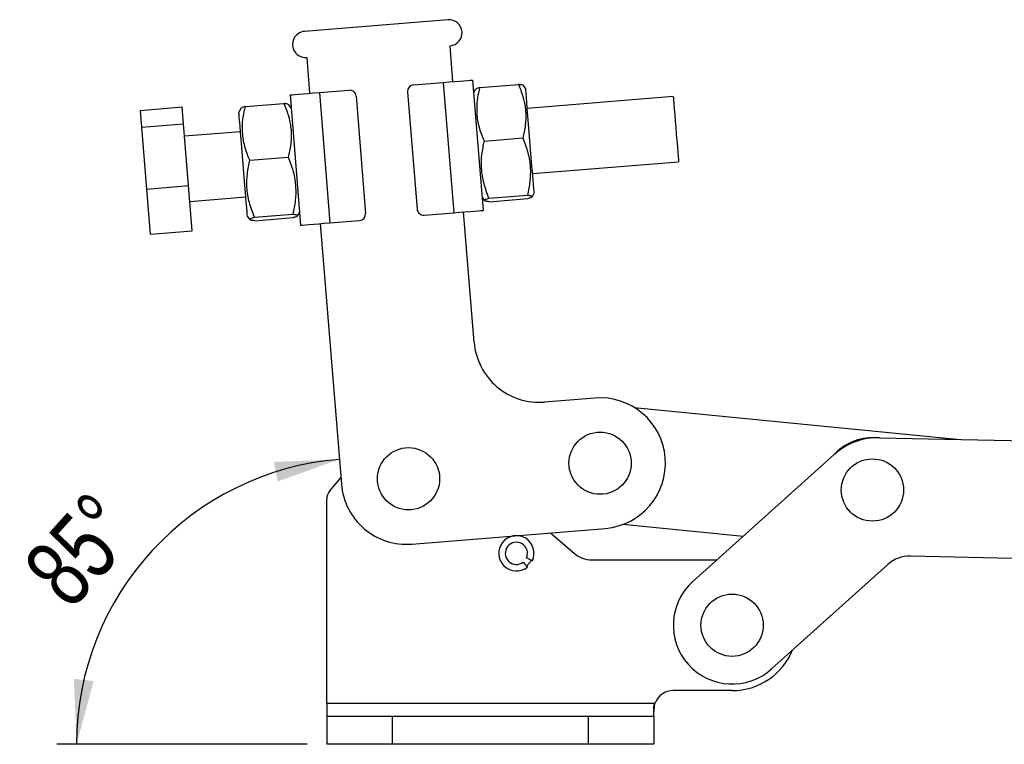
# Model space of a CAD drawing. Extents: x 44 to 396, y 7 to 317.
# Tile 3 of 8: x 44 to 95, y 230 to 267. Entities that reach past the tile are written whole.
import ezdxf

# ---------------------------------------------------------------- set-up
doc = ezdxf.new("R2010")
doc.units = 0
doc.layers.get('0').update_dxf_attribs({"linetype": 'CONTINUOUS'})
doc.styles.add('SLDTEXTSTYLE0', font='TXT', dxfattribs={"width": 0.75})
doc.dimstyles.new('SLDDIMSTYLE3', dxfattribs={"dimtxt": 3.5, "dimasz": 3.302, "dimexe": 0, "dimexo": 0.0625, "dimgap": 0.875, "dimtad": 1, "dimdec": 4, "dimlfac": 3, "dimzin": 12, "dimtxsty": 'SLDTEXTSTYLE0', "dimsah": 1, "dimcen": 0.09, "dimazin": 3, "dimtfac": 1, "dimtdec": 0, "dimtofl": 0, "dimtmove": 0, "dimatfit": 3, "dimtolj": 1, "dimtzin": 12})

# ---------------------------------------------------------------- blocks, each defined once
blk = doc.blocks.new('_D_9')
at = {"color": 179, "linetype": 'CONTINUOUS'}
blk.add_line((59.08, 229.993), (46.324, 229.993), dxfattribs=at)
blk.add_arc((61.903, 229.993), 14.579, 94.6496, 180, dxfattribs=at)
for points in [[(60.721, 244.524), (57.383, 244.391), (57.577, 243.394)], [(47.324, 229.993), (48.196, 233.218), (47.186, 233.331)]]:
    blk.add_solid(points, dxfattribs=at)
at = {"color": 179, "linetype": 'CONTINUOUS', "insert": (44.423, 239.121, 0.033), "char_height": 3.5, "attachment_point": 1, "rotation": 47.9157, "style": 'SLDTEXTSTYLE0'}
blk.add_mtext('85°', dxfattribs=at)

msp = doc.modelspace()

# ---------------------------------------------------------------- linework, layer by layer
at = {"color": 7, "linetype": 'CONTINUOUS'}
for p, q in [((66.255659, 266.9396), (58.946459, 266.345147)), ((66.512354, 263.783352), (66.363742, 265.610654)), ((59.054542, 265.016202), (59.203154, 263.188903)), ((64.502324, 263.619879), (66.014, 263.742824)), ((66.014, 263.742824), (66.55441, 257.098095)), ((67.509064, 263.864415), (68.049474, 257.219688)), ((67.890778, 263.479898), (69.852391, 263.639432)), ((70.220995, 263.416106), (70.107948, 263.579676)), ((58.206445, 263.10784), (58.746856, 256.463113)), ((59.701509, 263.229431), (61.213184, 263.352376)), ((59.701509, 263.229431), (60.24192, 256.584706)), ((64.197109, 263.260622), (64.683478, 257.280368)), ((67.651247, 263.385985), (67.563105, 263.199942)), ((55.930268, 262.507157), (57.891882, 262.666694)), ((58.260486, 262.443368), (58.147439, 262.606935)), ((61.572441, 263.04716), (62.058811, 257.066906)), ((77.744152, 263.024657), (70.302057, 262.419397)), ((50.578747, 262.317453), (52.70506, 262.490386)), ((50.648512, 261.459648), (50.578747, 262.317453)), ((52.774824, 261.632581), (52.70506, 262.490386)), ((55.690738, 262.413245), (55.602595, 262.227204)), ((50.648512, 261.459648), (52.774824, 261.632581)), ((53.031292, 258.479131), (52.774824, 261.632581)), ((50.904979, 258.306199), (50.648512, 261.459648)), ((55.683658, 261.230495), (52.826425, 260.998117)), ((68.112799, 260.749985), (70.074413, 260.909522)), ((56.15229, 259.777246), (58.113904, 259.936781)), ((70.572262, 259.097034), (78.014357, 259.702294)), ((50.904979, 258.306199), (53.031292, 258.479131)), ((51.091682, 256.010555), (50.904979, 258.306199)), ((53.217995, 256.183487), (53.031292, 258.479131)), ((70.568193, 257.920638), (70.653324, 258.100325)), ((53.09663, 257.675754), (55.953863, 257.90813)), ((67.995433, 257.88416), (68.11248, 257.714806)), ((68.349429, 257.840454), (70.311043, 257.999989)), ((68.364038, 257.660834), (70.325651, 257.820371)), ((56.38892, 256.867715), (58.350533, 257.02725)), ((58.607684, 256.947899), (58.692815, 257.127586)), ((65.042735, 256.975152), (66.55441, 257.098095)), ((67.593176, 250.493899), (67.052765, 257.138626)), ((56.034924, 256.911421), (56.15197, 256.742067)), ((56.403529, 256.688095), (58.365142, 256.847632)), ((59.743565, 256.544174), (60.824386, 243.25472)), ((60.24192, 256.584706), (61.753595, 256.707649)), ((51.091682, 256.010555), (53.217995, 256.183487)), ((73.743965, 247.649799), (71.185745, 247.441741)), ((75.753951, 247.170721), (92.375985, 245.535012)), ((88.257107, 245.626882), (97.720205, 245.41581)), ((78.742307, 238.298747), (85.955983, 244.774801)), ((60.237152, 242.919349), (60.797696, 243.582888)), ((60.079754, 232.076365), (60.079754, 242.489129)), ((64.416955, 240.202562), (74.284375, 241.005071)), ((81.301071, 240.595869), (75.166353, 241.199563)), ((71.491213, 240.777906), (72.70376, 239.725908)), ((70.559947, 239.348096), (70.261828, 239.497214)), ((97.58641, 239.417302), (89.838293, 239.590122)), ((70.096305, 239.287122), (70.311048, 239.032177)), ((73.577534, 239.399698), (79.968656, 239.399698)), ((88.68773, 239.164082), (82.750535, 233.833983)), ((80.746421, 232.733032), (77.746421, 232.733032)), ((60.079754, 232.076365), (60.079754, 231.409698)), ((76.807207, 232.076365), (60.079754, 232.076365)), ((76.746421, 231.561551), (76.807207, 232.076365)), ((76.746421, 231.561551), (76.807207, 232.076365)), ((76.746421, 231.409698), (76.746421, 231.911624)), ((60.079754, 231.409698), (60.079754, 229.993031)), ((63.413088, 231.409698), (60.079754, 231.409698)), ((63.413088, 231.409698), (63.413088, 229.993031)), ((73.413087, 231.409698), (63.413088, 231.409698)), ((73.413087, 231.409698), (73.413087, 229.993031)), ((76.746421, 231.409698), (73.413087, 231.409698)), ((76.746421, 231.409698), (76.746421, 229.993031)), ((63.413088, 229.993031), (60.079754, 229.993031)), ((73.413087, 229.993031), (63.413088, 229.993031)), ((76.746421, 229.993031), (73.413087, 229.993031))]:
    msp.add_line(p, q, dxfattribs=at)
at = {"color": 7, "linetype": 'CONTINUOUS', "flags": 128}
for points in [[(66.014, 263.742824), (66.305672, 263.766544), (66.586136, 263.789355), (66.844613, 263.810376), (67.07117, 263.828801), (67.2571, 263.843923), (67.395259, 263.855158), (67.480336, 263.862078), (67.509064, 263.864415)], [(58.206445, 263.10784), (58.235172, 263.110177), (58.32025, 263.117097), (58.458409, 263.128332), (58.64434, 263.143454), (58.870896, 263.161879), (59.129373, 263.1829), (59.409836, 263.205711), (59.701509, 263.229431)], [(70.618126, 258.533112), (70.596198, 258.802734), (70.569931, 259.125695), (70.540043, 259.493189), (70.507349, 259.895187), (70.47274, 260.32073), (70.437161, 260.758203), (70.401581, 261.195679), (70.366972, 261.621219), (70.334278, 262.02322), (70.30439, 262.390717), (70.278123, 262.71368), (70.256195, 262.983306), (70.239203, 263.192236), (70.22761, 263.334773), (70.221734, 263.407028), (70.220995, 263.416106)], [(77.744152, 263.024657), (77.744369, 263.021982), (77.74891, 262.96615), (77.759147, 262.840273), (77.774634, 262.649853), (77.794694, 262.403212), (77.818448, 262.111129), (77.844861, 261.786371)], [(55.999726, 257.344208), (55.977798, 257.613829), (55.951531, 257.936792), (55.921644, 258.304285), (55.88895, 258.706285), (55.85434, 259.131826), (55.81876, 259.5693), (55.783181, 260.006775), (55.748572, 260.432317), (55.715878, 260.834318), (55.68599, 261.201813), (55.659723, 261.524778), (55.637794, 261.794402), (55.620803, 262.003332), (55.60921, 262.145869), (55.603334, 262.218124), (55.602595, 262.227204)], [(77.844861, 261.786371), (77.872776, 261.443127), (77.900975, 261.096407), (77.928224, 260.761357), (77.953334, 260.452622), (77.975205, 260.183695), (77.992883, 259.966332), (78.005595, 259.81003), (78.012785, 259.72162), (78.014357, 259.702294)], [(70.653324, 258.100325), (70.652586, 258.109402), (70.64671, 258.181652), (70.635118, 258.324185), (70.618126, 258.533112)], [(56.034924, 256.911421), (56.034186, 256.920498), (56.02831, 256.992749), (56.016717, 257.135281), (55.999726, 257.344208)], [(66.55441, 257.098095), (66.846083, 257.121817), (67.126547, 257.144627), (67.385023, 257.165648), (67.61158, 257.184074), (67.797511, 257.199196), (67.935669, 257.210433), (68.020747, 257.217352), (68.049474, 257.219688)], [(58.746856, 256.463113), (58.775583, 256.465449), (58.860661, 256.472368), (58.99882, 256.483605), (59.18475, 256.498726), (59.411307, 256.517152), (59.669783, 256.538174), (59.950247, 256.560984), (60.24192, 256.584706)], [(70.500308, 239.377927), (70.434953, 239.263598), (70.268088, 239.083179)]]:
    msp.add_lwpolyline(points, dxfattribs=at)
at = {"color": 7, "linetype": 'CONTINUOUS'}
for centre in [(74.01417, 244.327435), (64.246421, 243.533031), (87.900663, 242.960047), (80.746421, 236.066365)]:
    msp.add_circle(centre, 1.5875, dxfattribs=at)
for centre, radius, start, end in [((66.3097, 266.275126), 0.666667, 274.6495889, 94.6495889), ((59.0005, 265.680675), 0.666667, 94.6495889, 274.6495889), ((64.529345, 263.287643), 0.333333, 94.6495889, 184.6495889), ((61.240205, 263.02014), 0.333333, 4.6495889, 94.6495889), ((61.726575, 257.039885), 0.333333, 274.6495889, 4.6495889), ((65.015715, 257.307388), 0.333333, 184.6495889, 274.6495889), ((70.915539, 250.764104), 3.333333, 184.6495889, 274.6495889), ((74.01417, 244.327435), 3.333333, 274.6495889, 94.6495889), ((87.900663, 242.960047), 2.666667, 87.3644888, 138.4151007), ((88.182776, 242.294377), 3.333334, 88.7222432, 131.9158098), ((87.900663, 242.960047), 2.616667, 104.4077355, 121.5270078), ((64.14675, 243.524925), 3.333333, 184.6495889, 274.6495889), ((60.746421, 242.489129), 0.666667, 139.8095376, 180), ((69.746421, 239.733031), 0.9, 334.6779372, 308.8558718), ((69.746421, 239.733031), 0.566793, 335.4142189, 308.1195901), ((73.577534, 240.733031), 1.333333, 229.0553139, 270), ((89.801127, 237.92387), 1.666666, 88.7222432, 131.9158098), ((80.746421, 236.066365), 3, 131.9158098, 311.9158098), ((80.746421, 236.066365), 3.333333, 270, 337.7577308), ((77.746421, 231.733031), 1, 90, 159.9199106)]:
    msp.add_arc(centre, radius, start, end, dxfattribs=at)
for points, knots in [([(69.852391, 263.639432), (69.919674, 263.47507), (70.054864, 263.144819), (70.199118, 262.574388), (70.249319, 261.925163), (70.179836, 261.348678), (70.098826, 261.01122), (70.074413, 260.909522)], [0, 0, 0, 0, 0.1889640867, 0.3796825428, 0.6308198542, 0.8887424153, 1, 1, 1, 1]), ([(70.105929, 263.57828), (70.088597, 263.590223), (70.052638, 263.615001), (69.920725, 263.631095), (69.852391, 263.639432)], [0, 0, 0, 0, 0.4819822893, 1, 1, 1, 1]), ([(67.890778, 263.479898), (67.815093, 263.458061), (67.685593, 263.420696), (67.670695, 263.391738), (67.664504, 263.379705)], [0, 0, 0, 0, 0.584431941, 1, 1, 1, 1]), ([(68.112799, 260.749985), (68.072273, 260.846403), (67.940137, 261.160769), (67.777332, 261.718024), (67.720326, 262.36508), (67.770606, 262.957276), (67.850574, 263.305053), (67.890778, 263.479898)], [0, 0, 0, 0, 0.11125804, 0.362750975, 0.620314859, 0.809114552, 1, 1, 1, 1]), ([(57.891882, 262.666694), (57.959164, 262.502331), (58.094354, 262.172079), (58.238609, 261.60165), (58.28881, 260.952422), (58.219327, 260.375938), (58.138317, 260.038479), (58.113904, 259.936781)], [0, 0, 0, 0, 0.188964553, 0.379682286, 0.630820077, 0.88874249, 1, 1, 1, 1]), ([(58.145419, 262.60554), (58.128088, 262.617482), (58.092129, 262.64226), (57.960216, 262.658356), (57.891882, 262.666694)], [0, 0, 0, 0, 0.481982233, 1, 1, 1, 1]), ([(55.930268, 262.507157), (55.854584, 262.485322), (55.725084, 262.44796), (55.710185, 262.418999), (55.703994, 262.406964)], [0, 0, 0, 0, 0.584431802, 1, 1, 1, 1]), ([(56.15229, 259.777246), (56.111764, 259.873663), (55.979628, 260.188028), (55.816823, 260.745284), (55.759816, 261.392341), (55.810097, 261.984536), (55.890065, 262.332313), (55.930268, 262.507157)], [0, 0, 0, 0, 0.111257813, 0.362750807, 0.620315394, 0.809114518, 1, 1, 1, 1]), ([(68.349429, 257.840454), (68.256039, 258.087055), (68.067235, 258.585606), (67.951836, 259.337641), (67.972114, 260.067158), (68.065618, 260.52099), (68.112799, 260.749985)], [0, 0, 0, 0, 0.264604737, 0.534947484, 0.765343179, 1, 1, 1, 1]), ([(70.074413, 260.909522), (70.167803, 260.66292), (70.356607, 260.164368), (70.472006, 259.412333), (70.451728, 258.682817), (70.358224, 258.228985), (70.311043, 257.999989)], [0, 0, 0, 0, 0.264604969, 0.534947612, 0.7653429, 1, 1, 1, 1]), ([(56.38892, 256.867715), (56.29553, 257.114316), (56.106725, 257.612867), (55.991327, 258.364902), (56.011604, 259.094418), (56.105109, 259.54825), (56.15229, 259.777246)], [0, 0, 0, 0, 0.264604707, 0.534947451, 0.76534282, 1, 1, 1, 1]), ([(58.113904, 259.936781), (58.207293, 259.69018), (58.396098, 259.191629), (58.511498, 258.439594), (58.491219, 257.710077), (58.397714, 257.256245), (58.350533, 257.02725)], [0, 0, 0, 0, 0.2646047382, 0.5349474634, 0.7653431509, 1, 1, 1, 1]), ([(68.364038, 257.660834), (68.289918, 257.670499), (68.140071, 257.690038), (68.082392, 257.732352), (68.157848, 257.783425), (68.28518, 257.821328), (68.349429, 257.840454)], [0, 0, 0, 0, 0.26460493, 0.534947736, 0.765343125, 1, 1, 1, 1]), ([(70.311043, 257.999989), (70.385163, 257.990325), (70.53501, 257.970787), (70.592688, 257.928471), (70.517232, 257.8774), (70.3899, 257.839496), (70.325651, 257.820371)], [0, 0, 0, 0, 0.264604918, 0.534947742, 0.765343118, 1, 1, 1, 1]), ([(58.350533, 257.02725), (58.424653, 257.017585), (58.5745, 256.998046), (58.632178, 256.955732), (58.556723, 256.904661), (58.429391, 256.866757), (58.365142, 256.847632)], [0, 0, 0, 0, 0.264604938, 0.53494775, 0.765343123, 1, 1, 1, 1]), ([(56.403529, 256.688095), (56.329409, 256.69776), (56.179561, 256.717299), (56.121884, 256.759613), (56.197339, 256.810686), (56.324671, 256.848589), (56.38892, 256.867715)], [0, 0, 0, 0, 0.264604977, 0.53494778, 0.765343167, 1, 1, 1, 1]), ([(76.746421, 231.911624), (76.751346, 231.940357), (76.761286, 231.998357), (76.791807, 232.050203), (76.807207, 232.076365)], [0, 0, 0, 0, 0.495405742, 1, 1, 1, 1])]:
    msp.add_open_spline(points, degree=3, knots=knots, dxfattribs=at)

# ---------------------------------------------------------------- dimensions: what is measured, and where the dimension line sits
at = {"color": 179, "linetype": 'CONTINUOUS'}
dim = msp.add_angular_dim_2l(base=(51.184364, 239.875273), line1=((76.746421, 229.993031), (60.079754, 229.993031)), line2=((60.824386, 243.25472), (59.054542, 265.016202)), dimstyle='SLDDIMSTYLE3', dxfattribs=at)
dim.commit()
dim.dimension.update_dxf_attribs({"geometry": '_D_9', "text_midpoint": (51.083024, 239.764213), "dimtype": 162})

doc.saveas('drawing.dxf')
